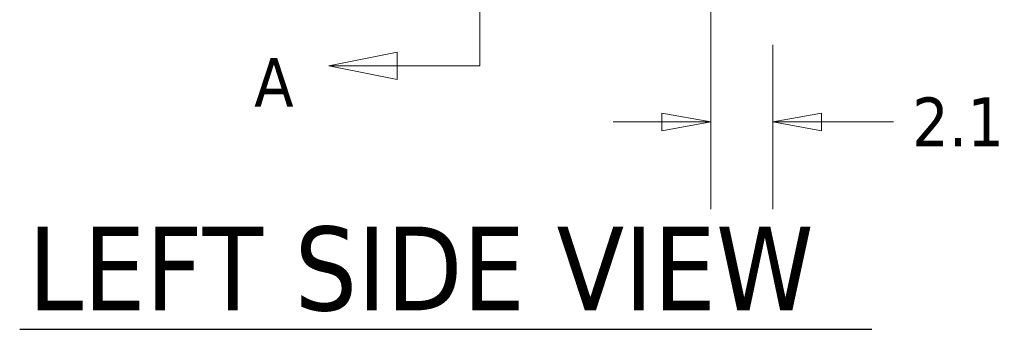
# Model space of a CAD drawing. Header units: inches. Extents: x 15 to 394, y 11 to 241.
# Tile 1 of 83: x 19 to 53, y 98 to 108. Entities that reach past the tile are written whole.
import ezdxf

# ---------------------------------------------------------------- set-up
doc = ezdxf.new("R2010")
doc.units = ezdxf.units.IN
doc.header["$LTSCALE"] = 24
doc.header["$MEASUREMENT"] = 0
doc.layers.get('0').update_dxf_attribs({"lineweight": 0})
for name, color, linetype, lineweight in [('Dimension (ANSI)', 7, 'Continuous', 5), ('Section Line (ANSI)', 7, 'Continuous', 5), ('Symbol (ANSI)', 7, 'Continuous', 5)]:
    doc.layers.add(name, color=color, linetype=linetype, lineweight=lineweight)
doc.styles.add('Note Text (ANSI)', font='tahoma.ttf')
doc.styles.add('ROMANS', font='tahoma.ttf')
doc.styles.add('Text Style168', font='tahoma.ttf')
doc.dimstyles.new('Default (ANSI)', dxfattribs={"dimscale": 24, "dimtxt": 0.07, "dimasz": 0.07, "dimexe": 0.125, "dimexo": 0.0625, "dimgap": 0.031496, "dimtad": 0, "dimtih": 1, "dimtoh": 1, "dimrnd": 1e-08, "dimzin": 0, "dimdsep": 46, "dimtxsty": 'ROMANS', "dimblk": 'Filled-1', "dimcen": 0.09, "dimdle": 0.393701, "dimclrd": 256, "dimclre": 256, "dimclrt": 256, "dimadec": 0, "dimazin": 0, "dimtfac": 0.928571, "dimtofl": 0, "dimtmove": 0, "dimatfit": 3, "dimfxl": 0, "dimtolj": 1, "dimtzin": 0, "dimlwd": -1, "dimlwe": -1, "dimarcsym": 0})

# ---------------------------------------------------------------- blocks, each defined once
blk = doc.blocks.new('Filled-1')
at = {"color": 0}
for p, q in [((0, 0), (-1, 0.179)), ((-1, 0.179), (-1, -0.179)), ((-1, 0), (0, 0)), ((-1, -0.179), (0, 0))]:
    blk.add_line(p, q, dxfattribs=at)
at = {"color": 0, "flags": 128}
blk.add_lwpolyline([(-1, -0.179), (0, 0)], dxfattribs=at)
at = {"color": 0}
blk.add_solid([(-1, -0.179), (0, 0), (-1, 0.179), (-1, -0.179)], dxfattribs=at)
blk = doc.blocks.new('*D17')
at = {"layer": 'Defpoints', "color": 0}
for p in [(42.658, 126.738), (44.783, 108.822), (42.658, 104.676)]:
    blk.add_point(p, dxfattribs=at)
at = {"layer": 'Dimension (ANSI)'}
for p, q in [((42.658, 125.238), (42.658, 101.676)), ((44.783, 107.322), (44.783, 101.676)), ((40.978, 104.676), (39.298, 104.676)), ((46.463, 104.676), (48.934, 104.676))]:
    blk.add_line(p, q, dxfattribs=at)
at = {"layer": 'Dimension (ANSI)', "xscale": 1.680000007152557, "yscale": 1.680000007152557, "zscale": 1.680000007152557}
blk.add_blockref('Filled-1', (42.658, 104.676), dxfattribs=at)
at = {"layer": 'Dimension (ANSI)', "xscale": 1.680000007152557, "yscale": 1.680000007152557, "zscale": 1.680000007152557, "rotation": 180}
blk.add_blockref('Filled-1', (44.783, 104.676), dxfattribs=at)
at = {"layer": 'Dimension (ANSI)', "insert": (51.146, 104.676), "char_height": 1.68, "attachment_point": 5, "style": 'ROMANS'}
blk.add_mtext('\\A1;2.1', dxfattribs=at)
blk = doc.blocks.new('2dTransSection1')
at = {"layer": 'Section Line (ANSI)', "linetype": 'Continuous'}
for p, q in [((1.447, 7.822), (1.447, 4.4418)), ((1.3286, 4.4613), (1.2306, 4.4418)), ((1.3286, 4.4223), (1.3286, 4.4613)), ((1.447, 4.4576), (1.447, 4.4418)), ((1.3286, 4.4418), (1.2306, 4.4418)), ((1.2306, 4.4418), (1.3286, 4.4223)), ((1.447, 4.4418), (1.3286, 4.4418))]:
    blk.add_line(p, q, dxfattribs=at)
at = {"layer": 'Section Line (ANSI)', "linetype": 'Continuous', "flags": 128}
blk.add_lwpolyline([(1.3286, 4.4613), (1.2306, 4.4418)], dxfattribs=at)
at = {"layer": 'Section Line (ANSI)'}
blk.add_solid([(1.3286, 4.4613), (1.2306, 4.4418), (1.3286, 4.4223), (1.3286, 4.4613)], dxfattribs=at)
at = {"layer": 'Section Line (ANSI)', "insert": (1.1239, 4.3832), "char_height": 0.07, "attachment_point": 7, "style": 'Note Text (ANSI)'}
blk.add_mtext('A', dxfattribs=at)

msp = doc.modelspace()

# ---------------------------------------------------------------- linework, layer by layer
at = {"layer": 'Symbol (ANSI)', "lineweight": 30}
msp.add_line((18.9206, 97.5498), (48.1897, 97.5498), dxfattribs=at)

# ---------------------------------------------------------------- block references
at = {"layer": 'Section Line (ANSI)', "xscale": 24, "yscale": 24, "zscale": 24}
msp.add_blockref('2dTransSection1', (0, 0), dxfattribs=at)

# ---------------------------------------------------------------- texts
at = {"layer": 'Symbol (ANSI)', "insert": (19.2086, 98.1465), "char_height": 2.88, "attachment_point": 7, "style": 'Text Style168'}
msp.add_mtext('LEFT SIDE VIEW', dxfattribs=at)

# ---------------------------------------------------------------- dimensions: what is measured, and where the dimension line sits
at = {"layer": 'Dimension (ANSI)'}
dim = msp.add_linear_dim(base=(42.6576, 104.6761), p1=(44.7826, 108.8224), p2=(42.6576, 126.7377), angle=180, dimstyle='Default (ANSI)', override={"dimgap": 0.031496, "dimtih": 0, "dimtoh": 0, "dimdec": 1, "dimtol": 0, "dimlim": 0, "dimtp": 0, "dimtm": 0, "dimtdec": 1, "dimatfit": 1}, dxfattribs=at)
dim.commit()
dim.dimension.update_dxf_attribs({"geometry": '*D17', "text_midpoint": (51.1462, 104.6761), "dimtype": 160})

doc.saveas('drawing.dxf')
